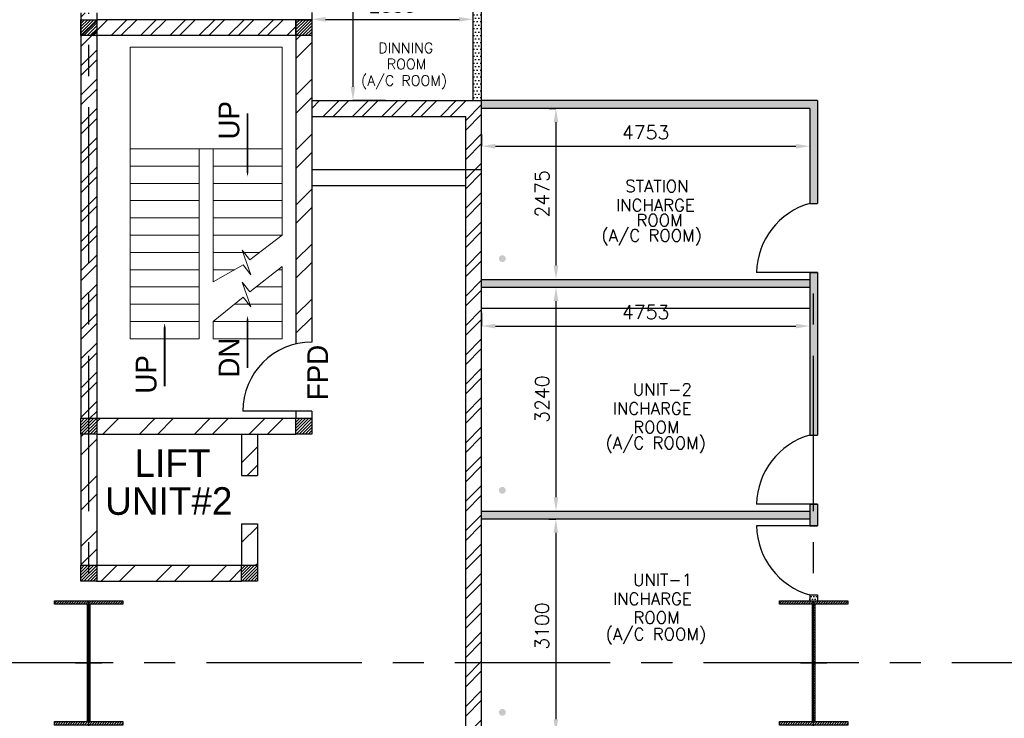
# Model space of a CAD drawing. Header units: inches. Extents: x 0 to 1564127, y -23460 to 23144100.
# Tile 185 of 215: x 1444013 to 1458274, y 266036 to 276152. Entities that reach past the tile are written whole.
import ezdxf

# ---------------------------------------------------------------- set-up
doc = ezdxf.new("R2010")
doc.units = ezdxf.units.IN
doc.header["$LTSCALE"] = 1800
doc.header["$MEASUREMENT"] = 0
doc.linetypes.add('CENTER', pattern=[2, 1.25, -0.25, 0.25, -0.25])
doc.layers.get('0').update_dxf_attribs({"color": 253, "lineweight": 9})
for name, color, linetype in [('CEN', 2, 'CENTER'), ('COL', 1, 'Continuous'), ('GRID', 251, 'CENTER'), ('ROOM', 7, 'Continuous'), ('TEXT', 3, 'Continuous'), ('WALL', 6, 'Continuous'), ('WALLHATCH', 254, 'Continuous')]:
    doc.layers.add(name, color=color, linetype=linetype)
doc.layers.add('LAYOUT', color=8, linetype='Continuous', lineweight=9)
doc.layers.add('STAIR', color=2, linetype='Continuous', lineweight=18)
doc.styles.add('HTX11', font='O8111901')
doc.styles.add('ROMANS', font='romans.shx')
doc.styles.add('ROMANT', font='romant')
doc.dimstyles.new('STANDARD$0', dxfattribs={"dimtxt": 200, "dimasz": 200, "dimexe": 0, "dimexo": 100, "dimgap": 100, "dimtad": 1, "dimdec": 0, "dimzin": 0, "dimdsep": 46, "dimtxsty": 'ROMANS', "dimcen": 0.09, "dimclrd": 256, "dimclre": 256, "dimclrt": 256, "dimadec": 0, "dimazin": 0, "dimtfac": 1, "dimtdec": 0, "dimtmove": 0, "dimatfit": 3, "dimfxl": 1, "dimtolj": 1, "dimtzin": 0, "dimlwd": -1, "dimlwe": -1, "dimarcsym": 0})
pattern_1 = [(0, (1892840.27, -535676.437), (25, 50), [0, -50])]
pattern_2 = [(45, (1707170.27, -525874.44), (-212.13203, 212.13203), []), (45, (1707311.7, -525874.44), (-212.13203, 212.13203), [])]
pattern_3 = [(45, (1052590.8, 180889.4), (-397.7476, 397.7476), []), (45, (1052855.97, 180889.4), (-397.7476, 397.7476), [])]

# ---------------------------------------------------------------- blocks, each defined once
blk = doc.blocks.new('B-ROW COLUMN')
at = {"layer": 'COL'}
h = blk.add_hatch(dxfattribs=at)
h.set_pattern_fill('ANSI31', color=256, scale=200, style=0)
h.set_pattern_definition([(45, (155648.048, 63141.767), (-17.67767, 17.67767), [])])
h.paths.add_polyline_path([(171095, 85178), (172085, 85178), (172085, 85128), (171095, 85128)])
h.paths.add_polyline_path([(171574, 86878), (171606, 86878), (171606, 85178), (171574, 85178)])
h.paths.add_polyline_path([(171095, 86928), (172085, 86928), (172085, 86878), (171095, 86878)])
blk.add_line((171590, 85128), (171590, 86928))
at = {"layer": 'CEN'}
for p, q in [((171590, 85128), (171590, 86928)), ((171399, 86028), (171782, 86028))]:
    blk.add_line(p, q, dxfattribs=at)
at = {"layer": 'COL'}
for points in [[(171095, 86928), (172085, 86928), (172085, 86878), (171095, 86878)], [(171574, 86878), (171606, 86878), (171606, 85178), (171574, 85178)], [(171095, 85178), (172085, 85178), (172085, 85128), (171095, 85128)]]:
    blk.add_lwpolyline(points, close=True, dxfattribs=at)
blk = doc.blocks.new('*D1773')
at = {"layer": 'Defpoints', "color": 0, "transparency": 16777216}
for p in [(1450703, 274592), (1455455, 274592), (1455455, 274320)]:
    blk.add_point(p, dxfattribs=at)
at = {"layer": 'ROOM', "transparency": 16777216}
for p, q in [((1450703, 274492), (1450703, 274320)), ((1455455, 274492), (1455455, 274320))]:
    blk.add_line(p, q, dxfattribs=at)
at = {"layer": 'ROOM', "color": 3, "transparency": 16777216}
blk.add_line((1450903, 274320), (1455255, 274320), dxfattribs=at)
for points in [[(1450903, 274353), (1450903, 274286), (1450703, 274320)], [(1455255, 274353), (1455255, 274286), (1455455, 274320)]]:
    blk.add_solid(points, dxfattribs=at)
at = {"layer": 'ROOM', "color": 3, "transparency": 16777216, "insert": (1453079, 274520), "char_height": 200, "attachment_point": 5, "style": 'ROMANS'}
blk.add_mtext('\\A1;4753', dxfattribs=at)
blk = doc.blocks.new('*D1774')
at = {"layer": 'Defpoints', "color": 0, "transparency": 16777216}
for p in [(1451780, 274867), (1451780, 272392), (1451780, 272392)]:
    blk.add_point(p, dxfattribs=at)
at = {"layer": 'ROOM', "transparency": 16777216}
for p, q in [((1451680, 274867), (1451780, 274867)), ((1451680, 272392), (1451780, 272392))]:
    blk.add_line(p, q, dxfattribs=at)
at = {"layer": 'ROOM', "color": 3, "transparency": 16777216}
blk.add_line((1451780, 274667), (1451780, 272592), dxfattribs=at)
for points in [[(1451747, 274667), (1451814, 274667), (1451780, 274867)], [(1451747, 272592), (1451814, 272592), (1451780, 272392)]]:
    blk.add_solid(points, dxfattribs=at)
at = {"layer": 'ROOM', "color": 3, "transparency": 16777216, "insert": (1451580, 273630), "char_height": 200, "attachment_point": 5, "rotation": 90, "style": 'ROMANS'}
blk.add_mtext('\\A1;2475', dxfattribs=at)
blk = doc.blocks.new('*D1775')
at = {"layer": 'Defpoints', "color": 0, "transparency": 16777216}
for p in [(1451780, 272277), (1451780, 269037), (1451780, 269037)]:
    blk.add_point(p, dxfattribs=at)
at = {"layer": 'ROOM', "transparency": 16777216}
for p, q in [((1451680, 272277), (1451780, 272277)), ((1451680, 269037), (1451780, 269037))]:
    blk.add_line(p, q, dxfattribs=at)
at = {"layer": 'ROOM', "color": 3, "transparency": 16777216}
blk.add_line((1451780, 272077), (1451780, 269237), dxfattribs=at)
for points in [[(1451747, 272077), (1451814, 272077), (1451780, 272277)], [(1451747, 269237), (1451814, 269237), (1451780, 269037)]]:
    blk.add_solid(points, dxfattribs=at)
at = {"layer": 'ROOM', "color": 3, "transparency": 16777216, "insert": (1451580, 270657), "char_height": 200, "attachment_point": 5, "rotation": 90, "style": 'ROMANS'}
blk.add_mtext('\\A1;3240', dxfattribs=at)
blk = doc.blocks.new('*D1776')
at = {"layer": 'Defpoints', "color": 0, "transparency": 16777216}
for p in [(1450703, 272007), (1455455, 272007), (1455455, 271716)]:
    blk.add_point(p, dxfattribs=at)
at = {"layer": 'ROOM', "transparency": 16777216}
for p, q in [((1450703, 271907), (1450703, 271716)), ((1455455, 271907), (1455455, 271716))]:
    blk.add_line(p, q, dxfattribs=at)
at = {"layer": 'ROOM', "color": 3, "transparency": 16777216}
blk.add_line((1450903, 271716), (1455255, 271716), dxfattribs=at)
for points in [[(1450903, 271749), (1450903, 271682), (1450703, 271716)], [(1455255, 271749), (1455255, 271682), (1455455, 271716)]]:
    blk.add_solid(points, dxfattribs=at)
at = {"layer": 'ROOM', "color": 3, "transparency": 16777216, "insert": (1453079, 271916), "char_height": 200, "attachment_point": 5, "style": 'ROMANS'}
blk.add_mtext('\\A1;4753', dxfattribs=at)
blk = doc.blocks.new('*D1777')
at = {"layer": 'Defpoints', "color": 0, "transparency": 16777216}
for p in [(1451778, 268922), (1451778, 265822), (1451778, 265822)]:
    blk.add_point(p, dxfattribs=at)
at = {"layer": 'ROOM', "transparency": 16777216}
for p, q in [((1451678, 268922), (1451778, 268922)), ((1451678, 265822), (1451778, 265822))]:
    blk.add_line(p, q, dxfattribs=at)
at = {"layer": 'ROOM', "color": 3, "transparency": 16777216}
blk.add_line((1451778, 268722), (1451778, 266022), dxfattribs=at)
for points in [[(1451745, 268722), (1451812, 268722), (1451778, 268922)], [(1451745, 266022), (1451812, 266022), (1451778, 265822)]]:
    blk.add_solid(points, dxfattribs=at)
at = {"layer": 'ROOM', "color": 3, "transparency": 16777216, "insert": (1451578, 267372), "char_height": 200, "attachment_point": 5, "rotation": 90, "style": 'ROMANS'}
blk.add_mtext('\\A1;3100', dxfattribs=at)
blk = doc.blocks.new('*D1864')
at = {"layer": 'Defpoints', "color": 0, "transparency": 16777216}
for p in [(1448243, 276157), (1450578, 276157), (1450578, 276157)]:
    blk.add_point(p, dxfattribs=at)
at = {"layer": 'ROOM', "transparency": 16777216}
for p, q in [((1448243, 276257), (1448243, 276157)), ((1450578, 276257), (1450578, 276157)), ((1448443, 276157), (1450378, 276157))]:
    blk.add_line(p, q, dxfattribs=at)
for points in [[(1448443, 276191), (1448443, 276124), (1448243, 276157)], [(1450378, 276191), (1450378, 276124), (1450578, 276157)]]:
    blk.add_solid(points, dxfattribs=at)
at = {"layer": 'ROOM', "transparency": 16777216, "insert": (1449410, 276357), "char_height": 200, "attachment_point": 5, "style": 'ROMANS'}
blk.add_mtext('\\A1;2335', dxfattribs=at)
blk = doc.blocks.new('*D1865')
at = {"layer": 'Defpoints', "color": 0, "transparency": 16777216}
for p in [(1449410, 278432), (1448840, 274982), (1449410, 274982)]:
    blk.add_point(p, dxfattribs=at)
at = {"layer": 'ROOM', "transparency": 16777216}
for p, q in [((1449310, 278432), (1448840, 278432)), ((1448840, 278232), (1448840, 275182)), ((1449310, 274982), (1448840, 274982))]:
    blk.add_line(p, q, dxfattribs=at)
for points in [[(1448806, 278232), (1448873, 278232), (1448840, 278432)], [(1448806, 275182), (1448873, 275182), (1448840, 274982)]]:
    blk.add_solid(points, dxfattribs=at)
at = {"layer": 'ROOM', "transparency": 16777216, "insert": (1448640, 276707), "char_height": 200, "attachment_point": 5, "rotation": 90, "style": 'ROMANS'}
blk.add_mtext('\\A1;3450', dxfattribs=at)

msp = doc.modelspace()

# ---------------------------------------------------------------- hatches: boundary and pattern name
h = msp.add_hatch()
h.set_pattern_fill('ANSI32', scale=800, style=0)
h.set_pattern_definition(pattern_2)
h.paths.add_polyline_path([(1445127.82, 276252.04), (1444897.82, 276252.04), (1444897.82, 270382.04), (1445127.82, 270382.04)])
h.paths.add_polyline_path([(1444897.82, 277252.04), (1445127.82, 277252.04), (1445127.82, 278807.04), (1444897.82, 278807.04)])
h = msp.add_hatch()
h.set_pattern_fill('ANSI32', scale=800, style=0)
h.set_pattern_definition(pattern_2)
h.paths.add_polyline_path([(1448012.82, 276152.04), (1445127.82, 276152.04), (1445127.82, 275922.04), (1448012.82, 275922.04)])
h = msp.add_hatch()
h.set_pattern_fill('ANSI32', scale=800, style=0)
h.set_pattern_definition(pattern_2)
h.paths.add_polyline_path([(1450702.82, 274982.04), (1448242.82, 274982.04), (1448242.82, 274752.04), (1450472.82, 274752.04), (1450472.82, 265707.04), (1450702.82, 265707.04), (1450702.82, 266822.04)])
at = {"layer": 'COL'}
h = msp.add_hatch(dxfattribs=at)
h.set_pattern_fill('ANSI31', color=1, scale=250, angle=180, style=0)
h.set_pattern_definition([(225, (1441547.825, 270802.04), (22.09709, -22.09709), [])])
h.paths.add_polyline_path([(1445127.82, 275922.04), (1445127.82, 276152.04), (1444897.82, 276152.04), (1444897.82, 275922.04)])
h = msp.add_hatch(dxfattribs=at)
h.set_pattern_fill('ANSI31', color=1, scale=250, angle=180, style=0)
h.set_pattern_definition([(225, (1444662.825, 270802.04), (22.09709, -22.09709), [])])
h.paths.add_polyline_path([(1448242.82, 275922.04), (1448242.82, 276152.04), (1448012.82, 276152.04), (1448012.82, 275922.04)])
h = msp.add_hatch(dxfattribs=at)
h.set_pattern_fill('ANSI31', color=1, scale=250, angle=180, style=0)
h.set_pattern_definition([(225, (1441547.825, 265032.04), (22.09709, -22.09709), [])])
h.paths.add_polyline_path([(1445127.82, 270152.04), (1445127.82, 270382.04), (1444897.82, 270382.04), (1444897.82, 270152.04)])
h = msp.add_hatch(dxfattribs=at)
h.set_pattern_fill('ANSI31', color=1, scale=250, angle=180, style=0)
h.set_pattern_definition([(225, (1444662.825, 265032.04), (22.09709, -22.09709), [])])
h.paths.add_polyline_path([(1448242.82, 270152.04), (1448242.82, 270382.04), (1448012.82, 270382.04), (1448012.82, 270152.04)])
h = msp.add_hatch(dxfattribs=at)
h.set_pattern_fill('ANSI31', color=1, scale=250, angle=180, style=0)
h.set_pattern_definition([(225, (1441547.825, 262902.04), (22.09709, -22.09709), [])])
h.paths.add_polyline_path([(1445127.82, 268022.04), (1445127.82, 268252.04), (1444897.82, 268252.04), (1444897.82, 268022.04)])
h = msp.add_hatch(dxfattribs=at)
h.set_pattern_fill('ANSI31', color=1, scale=250, angle=180, style=0)
h.set_pattern_definition([(225, (1443877.825, 262902.04), (22.09709, -22.09709), [])])
h.paths.add_polyline_path([(1447457.82, 268022.04), (1447457.82, 268252.04), (1447227.82, 268252.04), (1447227.82, 268022.04)])
at = {"layer": 'ROOM'}
h = msp.add_hatch(dxfattribs=at)
h.set_pattern_fill('DOTS', scale=800)
h.set_pattern_definition(pattern_1)
h.paths.add_polyline_path([(1450702.82, 278557.36), (1448242.82, 278557.36), (1448242.82, 278432.36), (1450577.82, 278432.36), (1450577.82, 278332.36), (1450702.82, 278332.36)])
h.paths.add_polyline_path([(1450702.82, 277332.36), (1450577.82, 277332.36), (1450577.82, 274982.04), (1450702.82, 274982.04)])
h = msp.add_hatch(dxfattribs=at)
h.set_pattern_fill('DOTS', scale=800)
h.set_pattern_definition(pattern_1)
h.paths.add_polyline_path([(1455455.32, 269037.04), (1450702.82, 269037.04), (1450702.82, 268922.04), (1455455.32, 268922.04)])
h.paths.add_polyline_path([(1455570.32, 269137.04), (1455512.82, 269137.04), (1455512.82, 268822.04), (1455570.32, 268822.04)])
h.paths.add_polyline_path([(1455512.82, 269137.04), (1455455.32, 269137.04), (1455455.32, 268822.04), (1455512.82, 268822.04)])
h.paths.add_polyline_path([(1455570.32, 272492.04), (1455512.82, 272492.04), (1455512.82, 270137.04), (1455570.32, 270137.04)])
h.paths.add_polyline_path([(1455512.82, 272492.04), (1455455.32, 272492.04), (1455455.32, 272392.04), (1455455.32, 270137.04), (1455512.82, 270137.04)])
h.paths.add_polyline_path([(1455455.32, 272392.04), (1450702.82, 272392.04), (1450702.82, 272277.04), (1455455.32, 272277.04)])
h.paths.add_polyline_path([(1455570.32, 274982.04), (1455512.82, 274982.04), (1455512.82, 273492.04), (1455570.32, 273492.04)])
h.paths.add_polyline_path([(1455512.82, 274982.04), (1450702.82, 274982.04), (1450702.82, 274867.04), (1455455.32, 274867.04), (1455455.32, 273492.04), (1455512.82, 273492.04)])
h = msp.add_hatch(dxfattribs=at)
h.set_pattern_fill('DOTS', color=2, scale=600)
h.set_pattern_definition([(0, (1892840.27, -535676.437), (18.75, 37.5), [0, -37.5])])
h.paths.add_polyline_path([(1455570.32, 267822.04), (1455512.82, 267822.04), (1455512.82, 267737.04), (1455570.32, 267737.04)])
h.paths.add_polyline_path([(1455512.82, 267822.04), (1455455.32, 267822.04), (1455455.32, 267737.04), (1455512.82, 267737.04)])
at = {"layer": 'WALL', "linetype": 'Continuous'}
h = msp.add_hatch(dxfattribs=at)
h.set_pattern_fill('ANSI32', color=9, scale=1500, angle=360, style=0)
h.set_pattern_definition([(45, (1441281.03, 269918.44), (-397.748, 397.748), []), (45, (1441546.2, 269918.44), (-397.748, 397.748), [])])
edge = h.paths.add_edge_path()
edge.add_arc((1448242.83, 270252.03), 1141.75, 90.000446, 101.621923, ccw=False)
edge.add_line((1448242.82, 271393.78), (1448242.82, 275922.04))
edge.add_line((1448242.82, 275922.04), (1448012.82, 275922.04))
edge.add_line((1448012.82, 275922.04), (1448012.82, 271370.38))
h = msp.add_hatch(dxfattribs=at)
h.set_pattern_fill('ANSI32', color=9, scale=1500, angle=360, style=0)
h.set_pattern_definition([(45, (1441766.03, 270148.44), (-397.75, 397.75), []), (45, (1442031.2, 270148.44), (-397.75, 397.75), [])])
h.paths.add_polyline_path([(1448012.82, 270382.04), (1445127.82, 270382.04), (1445127.82, 270152.04), (1448012.82, 270152.04)])
h = msp.add_hatch(dxfattribs=at)
h.set_pattern_fill('ANSI32', color=9, scale=1500, angle=360, style=0)
h.set_pattern_definition(pattern_3)
h.paths.add_polyline_path([(1445127.82, 270152.04), (1444897.82, 270152.04), (1444897.82, 268152.04), (1445127.82, 268152.04)])
h = msp.add_hatch(dxfattribs=at)
h.set_pattern_fill('ANSI32', color=9, scale=1500, angle=360, style=0)
h.set_pattern_definition([(45, (1430784.07, 176924.4), (-397.7476, 397.7476), []), (45, (1431049.24, 176924.4), (-397.7476, 397.7476), [])])
h.paths.add_polyline_path([(1447457.82, 270152.04), (1447227.82, 270152.04), (1447227.82, 269552.04), (1447457.82, 269552.04)])
h = msp.add_hatch(dxfattribs=at)
h.set_pattern_fill('ANSI32', color=9, scale=1500, angle=360, style=0)
h.set_pattern_definition([(45, (1430784.07, 177624.4), (-397.7476, 397.7476), []), (45, (1431049.24, 177624.4), (-397.7476, 397.7476), [])])
h.paths.add_polyline_path([(1447457.82, 268852.04), (1447227.82, 268852.04), (1447227.82, 268252.04), (1447457.82, 268252.04)])
h = msp.add_hatch(dxfattribs=at)
h.set_pattern_fill('ANSI32', color=9, scale=1500, angle=360, style=0)
h.set_pattern_definition(pattern_3)
h.paths.add_polyline_path([(1447227.82, 268022.04), (1447227.82, 268252.04), (1445127.82, 268252.04), (1445127.82, 268022.04)])
at = {"layer": 'WALLHATCH'}
h = msp.add_hatch(dxfattribs=at)
h.set_pattern_fill('DOTS', color=2, scale=400)
h.set_pattern_definition([(0, (1892840.27, -535676.437), (12.5, 25), [0, -25])])
h.paths.add_polyline_path([(1451052.82, 272692.04, 1), (1450952.82, 272692.04, 1)])
h.paths.add_polyline_path([(1451052.82, 269337.04, 1), (1450952.82, 269337.04, 1)])
h.paths.add_polyline_path([(1451052.82, 266122.04, 1), (1450952.82, 266122.04, 1)])
h.paths.add_polyline_path([(1488147.82, 269247.04, 1), (1488047.82, 269247.04, 1)])
h.paths.add_polyline_path([(1488147.82, 273087.04, 1), (1488047.82, 273087.04, 1)])
h.paths.add_polyline_path([(1488147.82, 275202.04, 1), (1488047.82, 275202.04, 1)])
h.paths.add_polyline_path([(1489447.82, 273367.04, 1), (1489347.82, 273367.04, 1)])
h.paths.add_polyline_path([(1488147.82, 277317.04, 1), (1488047.82, 277317.04, 1)])
h.paths.add_polyline_path([(1490947.82, 273367.04, 1), (1490847.82, 273367.04, 1)])
h.paths.add_polyline_path([(1492447.82, 273367.04, 1), (1492347.82, 273367.04, 1)])
h.paths.add_polyline_path([(1493647.82, 273367.04, 1), (1493547.82, 273367.04, 1)])
h.paths.add_polyline_path([(1494832.82, 273367.04, 1), (1494732.82, 273367.04, 1)])
h.paths.add_polyline_path([(1496332.82, 273367.04, 1), (1496232.82, 273367.04, 1)])
h.paths.add_polyline_path([(1497832.82, 273367.04, 1), (1497732.82, 273367.04, 1)])
h.paths.add_polyline_path([(1499032.82, 273367.04, 1), (1498932.82, 273367.04, 1)])
h.paths.add_polyline_path([(1499032.82, 274867.04, 1), (1498932.82, 274867.04, 1)])
h.paths.add_polyline_path([(1499032.82, 276367.04, 1), (1498932.82, 276367.04, 1)])
h.paths.add_polyline_path([(1499032.82, 277867.04, 1), (1498932.82, 277867.04, 1)])

# ---------------------------------------------------------------- linework, layer by layer
at = {"layer": 'COL'}
for points in [[(1444897.82, 276152.04), (1445127.82, 276152.04), (1445127.82, 275922.04), (1444897.82, 275922.04)], [(1448012.82, 276152.04), (1448242.82, 276152.04), (1448242.82, 275922.04), (1448012.82, 275922.04)], [(1444897.82, 270382.04), (1445127.82, 270382.04), (1445127.82, 270152.04), (1444897.82, 270152.04)], [(1448012.82, 270382.04), (1448242.82, 270382.04), (1448242.82, 270152.04), (1448012.82, 270152.04)], [(1444897.82, 268252.04), (1445127.82, 268252.04), (1445127.82, 268022.04), (1444897.82, 268022.04)], [(1447227.82, 268252.04), (1447457.82, 268252.04), (1447457.82, 268022.04), (1447227.82, 268022.04)]]:
    msp.add_lwpolyline(points, close=True, dxfattribs=at)
at = {"layer": 'GRID'}
for p, q in [((1445012.82, 261836.68), (1445012.82, 276252.04)), ((1455512.82, 261836.68), (1455512.82, 272492.04)), ((1502966.27, 266837.04), (1395948.92, 266837.04))]:
    msp.add_line(p, q, dxfattribs=at)
at = {"layer": 'LAYOUT', "color": 7}
for p, q in [((1450702.82, 274982.04), (1450802.82, 274982.04)), ((1450702.82, 274867.04), (1450802.82, 274867.04)), ((1450702.82, 266822.04), (1450702.82, 266707.04))]:
    msp.add_line(p, q, dxfattribs=at)
at = {"layer": 'ROOM'}
for p, q in [((1450577.82, 277332.36), (1450577.82, 274982.04)), ((1450702.82, 274982.04), (1450702.82, 277332.36)), ((1455570.32, 274982.04), (1450702.82, 274982.04)), ((1455455.32, 274867.04), (1450702.82, 274867.04)), ((1450702.82, 269037.04), (1455455.32, 269037.04)), ((1450702.82, 268922.04), (1455455.32, 268922.04))]:
    msp.add_line(p, q, dxfattribs=at)
at = {"layer": 'ROOM', "color": 7}
for p, q in [((1455570.32, 274982.04), (1455570.32, 273492.04)), ((1455455.32, 274867.04), (1455455.32, 273492.04)), ((1450702.82, 272392.04), (1455455.32, 272392.04)), ((1453079.07, 272392.04), (1453079.07, 272392.04)), ((1455455.32, 272492.04), (1455455.32, 270137.04)), ((1455455.32, 272492.04), (1455455.32, 272392.04)), ((1455570.32, 272492.04), (1455570.32, 270137.04)), ((1455570.32, 272492.04), (1455570.32, 272392.04)), ((1450702.82, 272277.04), (1455455.32, 272277.04)), ((1450702.82, 271977.04), (1455455.32, 271977.04)), ((1455455.32, 269137.04), (1455455.32, 268822.04)), ((1455455.32, 269137.04), (1455455.32, 269037.04)), ((1455570.32, 269137.04), (1455570.32, 268822.04)), ((1455570.32, 269137.04), (1455570.32, 269037.04)), ((1455455.32, 269037.04), (1455455.32, 268922.04)), ((1455455.32, 267822.04), (1455455.32, 267737.04)), ((1455570.32, 267822.04), (1455570.32, 267737.04))]:
    msp.add_line(p, q, dxfattribs=at)
at = {"layer": 'ROOM', "color": 6}
for p, q in [((1455455.32, 273492.04), (1455570.32, 273492.04)), ((1455455.32, 272492.04), (1455570.32, 272492.04)), ((1455455.32, 270137.04), (1455570.32, 270137.04)), ((1455455.32, 269137.04), (1455570.32, 269137.04)), ((1455455.32, 268822.04), (1455570.32, 268822.04)), ((1455455.32, 267822.04), (1455570.32, 267822.04))]:
    msp.add_line(p, q, dxfattribs=at)
at = {"layer": 'ROOM', "color": 6, "flags": 128}
for points in [[(1455570.32, 272492.04), (1454685.32, 272492.04)], [(1455570.32, 269137.04), (1454685.32, 269137.04)], [(1455570.32, 268822.04), (1454685.32, 268822.04)]]:
    msp.add_lwpolyline(points, dxfattribs=at)
at = {"layer": 'ROOM', "color": 6}
for centre, start, end in [((1455747.97, 272470.26), 105.981882, 178.825575), ((1455747.97, 269115.26), 105.981882, 178.825575), ((1455747.97, 268843.83), 181.174425, 254.018118)]:
    msp.add_arc(centre, 1062.87, start, end, dxfattribs=at)
at = {"layer": 'STAIR', "linetype": 'Continuous'}
for p, q in [((1445612.82, 275752.04), (1445612.82, 271532.04)), ((1447812.82, 275752.04), (1445612.82, 275752.04)), ((1447812.82, 275752.04), (1447812.82, 273032.04)), ((1445612.81, 274282.04), (1446612.82, 274282.04)), ((1446612.82, 274282.04), (1446612.82, 271532.04)), ((1446612.82, 274282.04), (1446812.82, 274282.04)), ((1446812.82, 274282.04), (1447812.82, 274282.04)), ((1446812.82, 274282.04), (1446812.82, 272357.89)), ((1445612.81, 274032.04), (1446612.82, 274032.04)), ((1446812.82, 274032.04), (1447812.82, 274032.04)), ((1445612.81, 273782.04), (1446612.82, 273782.04)), ((1446812.82, 273782.04), (1447812.82, 273782.04)), ((1445612.81, 273532.04), (1446612.82, 273532.04)), ((1446812.82, 273532.04), (1447812.82, 273532.04)), ((1445612.81, 273282.04), (1446612.82, 273282.04)), ((1446812.82, 273282.04), (1447812.82, 273282.04)), ((1445612.81, 273032.04), (1446612.82, 273032.04)), ((1446812.82, 273032.04), (1447812.82, 273032.04)), ((1445612.81, 272782.04), (1446612.82, 272782.04)), ((1447484.68, 272782.04), (1446812.82, 272782.04)), ((1447812.82, 272579.96), (1447812.82, 271532.04)), ((1445612.81, 272532.04), (1446612.82, 272532.04)), ((1447126.63, 272532.04), (1446812.82, 272532.04)), ((1447812.82, 272532.04), (1447752.1, 272532.04)), ((1445612.81, 272282.04), (1446612.82, 272282.04)), ((1447812.82, 272282.04), (1447435.31, 272282.04)), ((1445612.81, 272032.04), (1446612.82, 272032.04)), ((1447812.82, 272032.04), (1447121.77, 272032.04)), ((1445612.81, 271782.04), (1446612.82, 271782.04)), ((1447812.82, 271782.04), (1446812.82, 271782.04)), ((1446812.82, 271782.04), (1446812.82, 271532.04)), ((1445612.81, 271532.04), (1446612.82, 271532.04)), ((1447812.82, 271532.04), (1446812.82, 271532.04))]:
    msp.add_line(p, q, dxfattribs=at)
at = {"layer": 'STAIR', "linetype": 'Continuous', "flags": 128}
for points in [[(1447312.82, 273884.02, 0, 150, 0), (1447312.82, 274238.72, 25, 25, 0), (1447312.82, 274797.36, 25, 25, 0)], [(1446112.82, 271755.64, 0, 150, 0), (1446112.82, 271400.94, 25, 25, 0), (1446112.82, 270842.3, 25, 25, 0)], [(1447312.82, 271861.68, 0, 150, 0), (1447312.82, 271506.99, 25, 25, 0), (1447312.82, 271110.11, 25, 25, 0)]]:
    msp.add_lwpolyline(points, format="xyseb", dxfattribs=at)
for points in [[(1447812.82, 273032.04), (1447345.05, 272675.67), (1447234.37, 272815.93), (1447360.08, 272459.91), (1447249.39, 272600.17), (1446812.82, 272357.89)], [(1447812.82, 272579.96), (1447345.05, 272210.81), (1447234.37, 272351.07), (1447360.08, 271995.05), (1447249.39, 272135.31), (1446812.82, 271782.04)]]:
    msp.add_lwpolyline(points, dxfattribs=at)
at = {"layer": 'WALL'}
for p, q in [((1444897.82, 276252.04), (1444897.82, 270382.04)), ((1445127.82, 276252.04), (1445127.82, 270382.04)), ((1448242.82, 276152.04), (1445127.82, 276152.04)), ((1448012.82, 276152.04), (1448012.82, 271455.23)), ((1448242.82, 276152.04), (1448242.82, 271482.04)), ((1448242.82, 275922.04), (1445127.82, 275922.04)), ((1448242.82, 274982.04), (1450702.82, 274982.04)), ((1450702.82, 266822.04), (1450702.82, 274982.04)), ((1448242.82, 274752.04), (1450472.82, 274752.04)), ((1450472.82, 266707.04), (1450472.82, 274752.04)), ((1448242.82, 273982.04), (1450702.82, 273982.04)), ((1450702.82, 265822.04), (1450702.82, 273982.04)), ((1448242.82, 273752.04), (1450472.82, 273752.04)), ((1450472.82, 265707.04), (1450472.82, 273752.04)), ((1448012.82, 270482.04), (1448012.82, 270382.04)), ((1448242.82, 270482.04), (1448242.82, 270382.04)), ((1444897.82, 270152.04), (1444897.82, 268252.04)), ((1445127.82, 270152.04), (1445127.82, 268252.04)), ((1447227.82, 270152.04), (1447227.82, 269552.04)), ((1447457.82, 270152.04), (1447457.82, 269552.04)), ((1447227.82, 269552.04), (1447457.82, 269552.04)), ((1447227.82, 268852.04), (1447227.82, 268252.04)), ((1447227.82, 268852.04), (1447457.82, 268852.04)), ((1447457.82, 268852.04), (1447457.82, 268252.04))]:
    msp.add_line(p, q, dxfattribs=at)
at = {"layer": 'WALL', "flags": 128}
for points in [[(1448242.82, 270482.04), (1447242.82, 270482.04)], [(1445127.82, 270382.04), (1448012.82, 270382.04)], [(1445127.82, 270152.04), (1448012.82, 270152.04)], [(1445127.82, 268252.04), (1447227.82, 268252.04)], [(1445127.82, 268022.04), (1447227.82, 268022.04)]]:
    msp.add_lwpolyline(points, dxfattribs=at)
at = {"layer": 'WALL'}
msp.add_arc((1448242.82, 270482.04), 1000, 90, 180, dxfattribs=at)

# ---------------------------------------------------------------- block references
for p in [(1273422.6, 180809.42), (1283922.6, 180809.42)]:
    msp.add_blockref('B-ROW COLUMN', p)

# ---------------------------------------------------------------- texts
at = {"layer": 'ROOM', "color": 30, "lineweight": 25, "style": 'ROMANT'}
for s, height, p in [('DINNING', 150, (1449206.21, 275668.83)), ('ROOM', 150, (1449331.26, 275434.71)), ('(A/C ROOM)', 150, (1448956.65, 275195.25)), ('STATION', 175, (1452785.79, 273654.5)), ('INCHARGE', 175, (1452650.12, 273377.29)), ('ROOM', 175, (1452946, 273160.25)), ('(A/C ROOM)', 175, (1452438.16, 272941.01)), ('UNIT-2', 175, (1452893.84, 270710.86)), ('INCHARGE', 175, (1452604.13, 270433.65)), ('ROOM', 175, (1452900.01, 270162.61)), ('(A/C ROOM)', 175, (1452496.78, 269935.4)), ('UNIT-1', 175, (1452896.84, 267954.81)), ('INCHARGE', 175, (1452607.13, 267677.6)), ('ROOM', 175, (1452903.01, 267406.55)), ('(A/C ROOM)', 175, (1452499.78, 267167.01))]:
    msp.add_text(s, height=height, dxfattribs=at).set_placement(p)
at = {"layer": 'TEXT', "linetype": 'Continuous', "style": 'HTX11'}
for s, p in [('UP', (1447193.55, 274416.66)), ('DN', (1447193.55, 270968.88)), ('UP', (1445993.54, 270736.68)), ('FPD', (1448477.98, 270642.22))]:
    msp.add_text(s, height=300, rotation=90, dxfattribs=at).set_placement(p)
for s, p in [('LIFT', (1445675.84, 269532.41)), ('UNIT#2', (1445251.09, 268982.41))]:
    msp.add_text(s, height=400, dxfattribs=at).set_placement(p)

# ---------------------------------------------------------------- dimensions: what is measured, and where the dimension line sits
at = {"layer": 'ROOM', "color": 60}
dim = msp.add_linear_dim(base=(1448839.64, 274982.04), p1=(1449410.32, 278432.36), p2=(1449410.32, 274982.04), angle=90, dimstyle='STANDARD$0', override={"dimfxl": 0.5, "dimarcsym": 2}, dxfattribs=at)
dim.commit()
dim.dimension.update_dxf_attribs({"geometry": '*D1865', "text_midpoint": (1448639.64, 276707.2)})
dim = msp.add_linear_dim(base=(1450577.82, 276157.2), p1=(1448242.82, 276157.11), p2=(1450577.82, 276157.2), dimstyle='STANDARD$0', override={"dimfxl": 0.5, "dimarcsym": 2}, dxfattribs=at)
dim.commit()
dim.dimension.update_dxf_attribs({"geometry": '*D1864', "text_midpoint": (1449410.32, 276357.2)})
at = {"layer": 'ROOM', "color": 7}
for base, p1, p2, picture, middle in [((1451780.27, 272392.04), (1451780.27, 274867.04), (1451780.27, 272392.04), '*D1774', (1451580.27, 273629.54)), ((1451780.27, 269037.04), (1451780.27, 272277.04), (1451780.27, 269037.04), '*D1775', (1451580.27, 270657.04)), ((1451778.27, 265822.04), (1451778.27, 268922.04), (1451778.27, 265822.04), '*D1777', (1451578.27, 267372.04))]:
    dim = msp.add_linear_dim(base=base, p1=p1, p2=p2, angle=90, dimstyle='STANDARD$0', override={"dimclrd": 3, "dimclrt": 3, "dimfxl": 0.5, "dimarcsym": 2}, dxfattribs=at)
    dim.commit()
    dim.dimension.update_dxf_attribs({"geometry": picture, "text_midpoint": middle})
for base, p1, p2, picture, middle in [((1455455.32450127, 274319.56299207), (1450702.82450127, 274591.56299207), (1455455.32450127, 274591.56299207), '*D1773', (1453079.07450127, 274519.56299207)), ((1455455.32450127, 271715.56299207), (1450702.82450127, 272006.56299207), (1455455.32450127, 272006.56299207), '*D1776', (1453079.07450127, 271915.56299207))]:
    dim = msp.add_linear_dim(base=base, p1=p1, p2=p2, dimstyle='STANDARD$0', override={"dimclrd": 3, "dimclrt": 3, "dimfxl": 0.5, "dimarcsym": 2}, dxfattribs=at)
    dim.commit()
    dim.dimension.update_dxf_attribs({"geometry": picture, "text_midpoint": middle})

doc.saveas('drawing.dxf')
